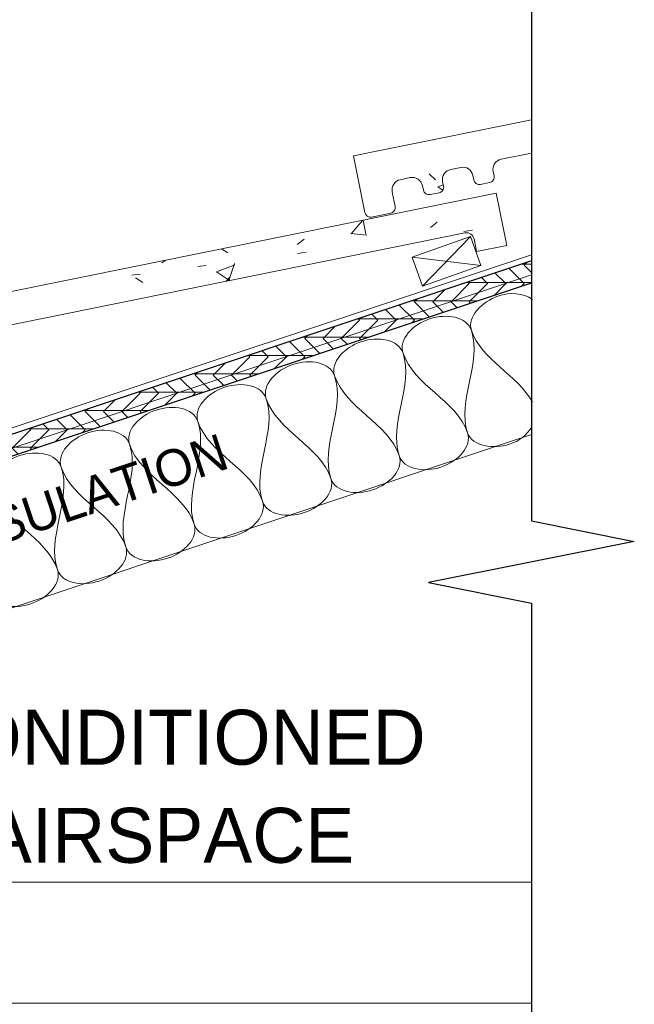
# Model space of a CAD drawing. Header units: inches. Extents: x 0 to 1121, y -57 to 386.
# Tile 21 of 24: x 757 to 772, y -18 to 6. Entities that reach past the tile are written whole.
import ezdxf

# ---------------------------------------------------------------- set-up
doc = ezdxf.new("R2010")
doc.units = ezdxf.units.IN
doc.header["$MEASUREMENT"] = 0
for name, color, linetype, lineweight in [('A-ANNO-TEXT', 2, 'Continuous', 9), ('A-DETL', 5, 'Continuous', 9), ('A-DETL-GENF', 3, 'Continuous', 9), ('A-DETL-INSL', 8, 'Continuous', 9), ('A-DETL-LLIN', 3, 'Continuous', 9)]:
    doc.layers.add(name, color=color, linetype=linetype, lineweight=lineweight)
pattern_1 = [(50, (607.455, 0), (4.590705, -0.40187), [0.48, -5.28]), (355, (607.455, 0), (-0.88784, 4.8137), [0.384, -4.224]), (100.451, (607.837, -0.033), (3.70197, 4.41272), [0.408, -4.487]), (46.184, (607.455, 1.28), (6.83066, -1.05904), [0.72, -7.92]), (96.636, (608.024, 1.192), (5.98166, 6.23401), [0.612, -6.731]), (351.184, (607.455, 1.28), (5.98208, 6.23382), [0.576, -6.336]), (21, (608.095, 0.96), (3.82029, -2.5771), [0.48, -5.28]), (326, (608.095, 0.96), (1.55721, 4.64059), [0.384, -4.224]), (71.451, (608.413, 0.745), (5.37715, 2.0647), [0.408, -4.487]), (37.5, (607.455, 0), (0.077972, 2.130786), [0.211, -3.962, 0.211, -4.077, -4.24]), (37.5, (607.455, 0), (0.077972, 2.130786), [-8.461, 0.211, -4.029]), (7.5, (607.455, 0), (1.683907, 2.52439), [0.211, -2.234, 0.211, -3.866, -1.616]), (7.5, (607.455, 0), (1.683907, 2.52439), [-6.522, 0.211, -1.405]), (327.5, (606.027, 0), (3.416527, -0.144297), [0.211, -1.389, 0.211, -4.781, -6.624]), (327.5, (606.027, 0), (3.416527, -0.144297), [-6.592, 0.211, -6.413]), (317.5, (605.387, 0), (3.732463, 0.640715), [0.211, -1.869, 0.211, -3.104, -4.704]), (317.5, (605.387, 0), (3.732463, 0.640715), [-5.395, 0.211, -4.493])]

# ---------------------------------------------------------------- blocks, each defined once
blk = doc.blocks.new('Plywood-Section_ATE _TILE_0')
at = {"layer": 'A-DETL-GENF'}
h = blk.add_hatch(dxfattribs=at)
h.set_pattern_fill('FP6_22', color=256, style=0, pattern_type=2)
h.set_pattern_definition([(341.565, (601.28, 3.257), (0.1404055, 0.42121526), []), (296.565, (601.28, 3.257), (0.42127508, -0.14042545), [0.628, -0.628]), (26.565, (601.28, 3.257), (0.42127508, -0.14042545), [0.628, -0.628])])
h.paths.add_polyline_path([(15.971, 0.5), (15.804, 0), (55.004, 0), (55.171, 0.5)], flags=0)
at = {"layer": 'A-DETL-GENF', "lineweight": 30}
for p, q in [((55.171, 0.5), (15.971, 0.5)), ((15.804, 0), (55.004, 0))]:
    blk.add_line(p, q, dxfattribs=at)
blk = doc.blocks.new('Break Line4 - B_ATE _TILE_1')
at = {"layer": 'A-DETL-GENF', "lineweight": 30}
for p, q in [((-1, 0), (-0.5, 2.5)), ((-0.5, 2.5), (0.5, -2.5)), ((-19.155, 0), (-1, 0)), ((0.5, -2.5), (1, 0)), ((1, 0), (18.377, 0))]:
    blk.add_line(p, q, dxfattribs=at)

msp = doc.modelspace()

# ---------------------------------------------------------------- hatches: boundary and pattern name
at = {"layer": 'A-DETL-GENF'}
h = msp.add_hatch(dxfattribs=at)
h.set_pattern_fill('FP6_19', style=0, pattern_type=2)
h.set_pattern_definition(pattern_1)
edge = h.paths.add_edge_path(flags=0)
edge.add_arc((765.93513273, 0.92807316), 0.13945383, 191.458784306, 281.458784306)
edge.add_line((765.96283705, 0.79139894), (766.4256285, 0.88520829))
edge.add_arc((766.39792419, 1.02188251), 0.13945383, 281.458784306, 371.458784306)
edge.add_line((766.5345984, 1.04958682), (766.46297123, 1.40294653))
edge.add_arc((766.7079882, 1.45261228), 0.25, 101.458784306, 191.458784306, ccw=False)
edge.add_line((766.65832245, 1.69762924), (766.90225043, 1.74707425))
edge.add_arc((766.95191617, 1.50205728), 0.25, 11.458784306, 101.458784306, ccw=False)
edge.add_line((767.19693314, 1.55172302), (767.21889457, 1.44338027))
edge.add_arc((767.35556879, 1.47108459), 0.13945383, 191.458784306, 281.458784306)
edge.add_line((767.3832731, 1.33441037), (767.60104759, 1.37855397))
edge.add_arc((767.57334327, 1.51522819), 0.13945383, 281.458784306, 371.458784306)
edge.add_line((767.71001749, 1.5429325), (767.68805606, 1.65127525))
edge.add_arc((767.93307303, 1.700941), 0.25, 101.458784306, 191.458784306, ccw=False)
edge.add_line((767.88340729, 1.94595796), (768.12733526, 1.99540296))
edge.add_arc((768.17700101, 1.750386), 0.25, 11.458784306, 101.458784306, ccw=False)
edge.add_line((768.42201797, 1.80005174), (768.44397941, 1.69170899))
edge.add_arc((768.58065362, 1.71941331), 0.13945383, 191.458784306, 281.458784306)
edge.add_line((768.60835794, 1.58273909), (768.82613242, 1.62688269))
edge.add_arc((768.79842811, 1.76355691), 0.13945383, 281.458784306, 371.458784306)
edge.add_line((768.93510233, 1.79126122), (768.9131409, 1.89960397))
edge.add_arc((769.15815786, 1.94926971), 0.25, 101.458784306, 191.458784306, ccw=False)
edge.add_line((769.10849212, 2.19428668), (769.84233979, 2.34304001))
edge.add_line((769.84233979, 2.34304001), (769.84233979, 3.1520587))
edge.add_line((769.84233979, 3.1520587), (765.51964707, 2.27583469))
edge.add_line((765.51964707, 2.27583469), (765.79845852, 0.90036885))
h = msp.add_hatch(dxfattribs=at)
h.set_pattern_fill('FP6_19', style=0, pattern_type=2)
h.set_pattern_definition(pattern_1)
edge = h.paths.add_edge_path(flags=0)
edge.add_arc((753.60224986, -3.1828878), 0.13945383, 191.458784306, 281.458784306)
edge.add_line((753.62995417, -3.31956202), (754.09274562, -3.22575267))
edge.add_arc((754.06504131, -3.08907845), 0.13945383, 281.458784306, 371.458784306)
edge.add_line((754.20171553, -3.06137414), (754.13008835, -2.70801442))
edge.add_arc((754.37510532, -2.65834868), 0.25, 101.458784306, 191.458784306, ccw=False)
edge.add_line((754.32543958, -2.41333171), (754.56936756, -2.36388671))
edge.add_arc((754.6190333, -2.60890368), 0.25, 11.458784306, 101.458784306, ccw=False)
edge.add_line((754.86405027, -2.55923793), (754.8860117, -2.66758068))
edge.add_arc((755.02268592, -2.63987637), 0.13945383, 191.458784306, 281.458784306)
edge.add_line((755.05039023, -2.77655059), (755.26816471, -2.73240699))
edge.add_arc((755.2404604, -2.59573277), 0.13945383, 281.458784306, 371.458784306)
edge.add_line((755.37713462, -2.56802845), (755.35517319, -2.45968571))
edge.add_arc((755.60019015, -2.41001996), 0.25, 101.458784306, 191.458784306, ccw=False)
edge.add_line((755.55052441, -2.165003), (755.79445239, -2.11555799))
edge.add_arc((755.84411813, -2.36057496), 0.25, 11.458784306, 101.458784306, ccw=False)
edge.add_line((756.0891351, -2.31090922), (756.11109653, -2.41925197))
edge.add_arc((756.24777075, -2.39154765), 0.13945383, 191.458784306, 281.458784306)
edge.add_line((756.27547506, -2.52822187), (756.49324955, -2.48407827))
edge.add_arc((756.46554523, -2.34740405), 0.13945383, 281.458784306, 371.458784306)
edge.add_line((756.60221945, -2.31969974), (756.58025802, -2.21135699))
edge.add_arc((756.82527499, -2.16169124), 0.25, 101.458784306, 191.458784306, ccw=False)
edge.add_line((756.77560924, -1.91667428), (768.22901718, 0.40496912))
edge.add_arc((768.26627586, 0.22116013), 0.18754721, 11.458784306, 101.458784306, ccw=False)
edge.add_line((768.45008485, 0.25841881), (768.51215766, -0.04780613))
edge.add_line((768.51215766, -0.04780613), (769.24720856, 0.1011911))
edge.add_line((769.24720856, 0.1011911), (768.99035854, 1.3683142))
edge.add_line((768.99035854, 1.3683142), (753.1867642, -1.83512626))
edge.add_line((753.1867642, -1.83512626), (753.46557564, -3.21059211))

# ---------------------------------------------------------------- linework, layer by layer
at = {"layer": 'A-DETL'}
for p, q in [((769.84233979, 3.1520587), (765.51964707, 2.27583469)), ((765.51964707, 2.27583469), (765.79845852, 0.90036885)), ((769.10849212, 2.19428668), (769.84233979, 2.34304001)), ((767.88340729, 1.94595796), (768.12733526, 1.99540296)), ((766.65832245, 1.69762924), (766.90225043, 1.74707425)), ((768.42201797, 1.80005174), (768.44397941, 1.69170899)), ((768.93510233, 1.79126122), (768.9131409, 1.89960397)), ((767.19693314, 1.55172302), (767.21889457, 1.44338027)), ((767.71001749, 1.5429325), (767.68805606, 1.65127525)), ((768.60835794, 1.58273909), (768.82613242, 1.62688269)), ((768.99035854, 1.3683142), (753.1867642, -1.83512626)), ((766.5345984, 1.04958682), (766.46297123, 1.40294653)), ((767.3832731, 1.33441037), (767.60104759, 1.37855397)), ((769.24720856, 0.1011911), (768.99035854, 1.3683142)), ((765.96283705, 0.79139894), (766.4256285, 0.88520829)), ((756.77560924, -1.91667428), (768.22901718, 0.40496912)), ((768.45008485, 0.25841881), (768.51215766, -0.04780613)), ((768.51215766, -0.04780613), (769.24720856, 0.1011911)), ((732.72484072, -12.49724463), (769.84233979, -0.12474495))]:
    msp.add_line(p, q, dxfattribs=at)
for centre, radius, start, end in [((769.15815786, 1.94926971), 0.25, 101.458784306, 191.458784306), ((767.93307303, 1.700941), 0.25, 101.458784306, 191.458784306), ((768.17700101, 1.750386), 0.25, 11.458784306, 101.458784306), ((766.7079882, 1.45261228), 0.25, 101.458784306, 191.458784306), ((766.95191617, 1.50205728), 0.25, 11.458784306, 101.458784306), ((768.58065362, 1.71941331), 0.13945383, 191.458784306, 281.458784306), ((768.79842811, 1.76355691), 0.13945383, 281.458784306, 11.458784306), ((767.35556879, 1.47108459), 0.13945383, 191.458784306, 281.458784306), ((767.57334327, 1.51522819), 0.13945383, 281.458784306, 11.458784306), ((766.39792419, 1.02188251), 0.13945383, 281.458784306, 11.458784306), ((765.93513273, 0.92807316), 0.13945383, 191.458784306, 281.458784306), ((768.26627586, 0.22116013), 0.18754721, 11.458784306, 101.458784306)]:
    msp.add_arc(centre, radius, start, end, dxfattribs=at)
at = {"layer": 'A-DETL-INSL'}
for points, start_tangent, end_tangent in [([(768.38498696, -1.95893797), (769.03061865, -1.12884008), (769.87065111, -1.20736113)], (-0.316227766, 0.9486832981), (0.8493047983, -0.5279027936)), ([(766.72479119, -2.51233656), (767.37042288, -1.68223868), (768.38498696, -1.95893797)], (-0.316227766, 0.9486832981), (0.316227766, -0.9486832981)), ([(765.06459542, -3.06573515), (765.71022711, -2.23563727), (766.72479119, -2.51233656)], (-0.316227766, 0.9486832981), (0.316227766, -0.9486832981)), ([(768.38498696, -1.95893797), (768.29275387, -4.44923163)], (0.316227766, -0.9486832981), (0.316227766, -0.9486832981)), ([(769.86902213, -3.70379864), (768.38498696, -1.95893797)], (-0.4764577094, 0.8791973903), (-0.316227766, 0.9486832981)), ([(766.72479119, -2.51233656), (766.63255809, -5.00263022)], (0.316227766, -0.9486832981), (0.316227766, -0.9486832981)), ([(768.29275387, -4.44923163), (766.72479119, -2.51233656)], (-0.316227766, 0.9486832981), (-0.316227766, 0.9486832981)), ([(763.40439965, -3.61913374), (764.05003134, -2.78903586), (765.06459542, -3.06573515)], (-0.316227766, 0.9486832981), (0.316227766, -0.9486832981)), ([(765.06459542, -3.06573515), (764.97236232, -5.55602881)], (0.316227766, -0.9486832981), (0.316227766, -0.9486832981)), ([(766.63255809, -5.00263022), (765.06459542, -3.06573515)], (-0.316227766, 0.9486832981), (-0.316227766, 0.9486832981)), ([(761.74420388, -4.17253233), (762.38983557, -3.34243445), (763.40439965, -3.61913374)], (-0.316227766, 0.9486832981), (0.316227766, -0.9486832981)), ([(760.08400811, -4.72593092), (760.7296398, -3.89583304), (761.74420388, -4.17253233)], (-0.316227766, 0.9486832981), (0.316227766, -0.9486832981)), ([(763.40439965, -3.61913374), (763.31216655, -6.1094274)], (0.316227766, -0.9486832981), (0.316227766, -0.9486832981)), ([(764.97236232, -5.55602881), (763.40439965, -3.61913374)], (-0.316227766, 0.9486832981), (-0.316227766, 0.9486832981)), ([(761.74420388, -4.17253233), (761.65197078, -6.66282599)], (0.316227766, -0.9486832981), (0.316227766, -0.9486832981)), ([(763.31216655, -6.1094274), (761.74420388, -4.17253233)], (-0.316227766, 0.9486832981), (-0.316227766, 0.9486832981)), ([(758.42381234, -5.27932951), (759.06944402, -4.44923163), (760.08400811, -4.72593092)], (-0.316227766, 0.9486832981), (0.316227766, -0.9486832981)), ([(766.63255809, -5.00263022), (767.64712218, -5.27932951), (768.29275387, -4.44923163)], (0.316227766, -0.9486832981), (-0.316227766, 0.9486832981)), ([(768.29275387, -4.44923163), (769.30731795, -4.72593092), (769.85419024, -4.30674031)], (0.316227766, -0.9486832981), (0.5546864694, 0.8320594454)), ([(760.08400811, -4.72593092), (759.99177501, -7.21622458)], (0.316227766, -0.9486832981), (0.316227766, -0.9486832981)), ([(761.65197078, -6.66282599), (760.08400811, -4.72593092)], (-0.316227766, 0.9486832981), (-0.316227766, 0.9486832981)), ([(756.76361656, -5.8327281), (757.40924825, -5.00263022), (758.42381234, -5.27932951)], (-0.316227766, 0.9486832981), (0.316227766, -0.9486832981)), ([(764.97236232, -5.55602881), (765.98692641, -5.8327281), (766.63255809, -5.00263022)], (0.316227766, -0.9486832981), (-0.316227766, 0.9486832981)), ([(758.42381234, -5.27932951), (758.33157924, -7.76962317)], (0.316227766, -0.9486832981), (0.316227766, -0.9486832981)), ([(759.99177501, -7.21622458), (758.42381234, -5.27932951)], (-0.316227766, 0.9486832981), (-0.316227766, 0.9486832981)), ([(763.31216655, -6.1094274), (764.32673063, -6.38612669), (764.97236232, -5.55602881)], (0.316227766, -0.9486832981), (-0.316227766, 0.9486832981)), ([(758.33157924, -7.76962317), (756.76361656, -5.8327281)], (-0.316227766, 0.9486832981), (-0.316227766, 0.9486832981)), ([(761.65197078, -6.66282599), (762.66653486, -6.93952529), (763.31216655, -6.1094274)], (0.316227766, -0.9486832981), (-0.316227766, 0.9486832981)), ([(759.99177501, -7.21622458), (761.00633909, -7.49292388), (761.65197078, -6.66282599)], (0.316227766, -0.9486832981), (-0.316227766, 0.9486832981)), ([(758.33157924, -7.76962317), (759.34614332, -8.04632247), (759.99177501, -7.21622458)], (0.316227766, -0.9486832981), (-0.316227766, 0.9486832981)), ([(756.67138347, -8.32302176), (757.68594755, -8.59972106), (758.33157924, -7.76962317)], (0.316227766, -0.9486832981), (-0.316227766, 0.9486832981))]:
    msp.add_spline(points, degree=3, dxfattribs=dict(at, start_tangent=start_tangent, end_tangent=end_tangent))
at = {"layer": 'A-DETL-LLIN'}
for p, q in [((765.51964707, 2.27583469), (769.84233979, 3.1520587)), ((765.51964707, 2.27583469), (765.79845852, 0.90036885)), ((769.10849212, 2.19428668), (769.84233979, 2.34304001)), ((767.88340729, 1.94595796), (768.12733526, 1.99540296)), ((766.65832245, 1.69762924), (766.90225043, 1.74707425)), ((768.44397941, 1.69170899), (768.42201797, 1.80005174)), ((768.93510233, 1.79126122), (768.9131409, 1.89960397)), ((767.21889457, 1.44338027), (767.19693314, 1.55172302)), ((767.71001749, 1.5429325), (767.68805606, 1.65127525)), ((768.60835794, 1.58273909), (768.82613242, 1.62688269)), ((753.1867642, -1.83512626), (768.99035854, 1.3683142)), ((766.5345984, 1.04958682), (766.46297123, 1.40294653)), ((767.3832731, 1.33441037), (767.60104759, 1.37855397)), ((769.24720856, 0.1011911), (768.99035854, 1.3683142)), ((765.96283705, 0.79139894), (766.4256285, 0.88520829)), ((756.77560924, -1.91667428), (768.22901718, 0.40496912)), ((766.94985945, -0.17964875), (768.36388331, 0.32088748)), ((768.36388331, 0.32088748), (766.94985945, -0.17964875)), ((766.94985945, -0.17964875), (768.36388331, 0.32088748)), ((768.36388331, 0.32088748), (767.20012756, -0.88666068)), ((768.36388331, 0.32088748), (768.61415142, -0.38612445)), ((768.61415142, -0.38612445), (768.36388331, 0.32088748)), ((768.36388331, 0.32088748), (768.61415142, -0.38612445)), ((768.45008485, 0.25841881), (768.51215766, -0.04780613)), ((768.51215766, -0.04780613), (769.24720856, 0.1011911)), ((767.20012756, -0.88666068), (766.94985945, -0.17964875)), ((766.94985945, -0.17964875), (767.20012756, -0.88666068)), ((767.20012756, -0.88666068), (766.94985945, -0.17964875)), ((766.94985945, -0.17964875), (768.61415142, -0.38612445)), ((768.61415142, -0.38612445), (767.20012756, -0.88666068)), ((767.20012756, -0.88666068), (768.61415142, -0.38612445)), ((768.61415142, -0.38612445), (767.20012756, -0.88666068)), ((769.84233979, -0.61398682), (732.65384072, -13.01015318)), ((760.2436191, -4.00276294), (732.65384072, -13.19935573)), ((769.84233979, -4.49251332), (719.2041979, -21.37189394)), ((737.24799308, -15.35729555), (769.84233979, -15.35729555)), ((730.71740715, -18.29091534), (769.84233979, -18.29091534))]:
    msp.add_line(p, q, dxfattribs=at)
for centre, radius, start, end in [((769.15815786, 1.94926971), 0.25, 101.458784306, 191.458784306), ((767.93307303, 1.700941), 0.25, 101.458784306, 191.458784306), ((768.17700101, 1.750386), 0.25, 11.458784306, 101.458784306), ((766.7079882, 1.45261228), 0.25, 101.458784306, 191.458784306), ((766.95191617, 1.50205728), 0.25, 11.458784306, 101.458784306), ((768.58065362, 1.71941331), 0.13945383, 191.458784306, 281.458784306), ((768.79842811, 1.76355691), 0.13945383, 281.458784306, 11.458784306), ((767.35556879, 1.47108459), 0.13945383, 191.458784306, 281.458784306), ((767.57334327, 1.51522819), 0.13945383, 281.458784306, 11.458784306), ((766.39792419, 1.02188251), 0.13945383, 281.458784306, 11.458784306), ((765.93513273, 0.92807316), 0.13945383, 191.458784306, 281.458784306), ((768.26627586, 0.22116013), 0.18754721, 11.458784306, 101.458784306)]:
    msp.add_arc(centre, radius, start, end, dxfattribs=at)

# ---------------------------------------------------------------- block references
at = {"layer": 'A-DETL-GENF'}
for name, p, rotation in [('Break Line4 - B_ATE _TILE_1', (769.84233979, -7.58370888), 269.9999999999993), ('Plywood-Section_ATE _TILE_0', (717.66051649, -18.19713048), 18.43494882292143)]:
    msp.add_blockref(name, p, dxfattribs=dict(at, rotation=rotation))

# ---------------------------------------------------------------- texts
at = {"layer": 'A-ANNO-TEXT', "color": 7, "insert": (747.78659617, -9.27667954), "char_height": 0.8894080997, "width": 18.312, "attachment_point": 1, "rotation": 18.434948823, "line_spacing_factor": 1.070803}
msp.add_mtext('\\fStylus BT|b0|i0|c0|p34|;SPRAY FOAM INSULATION', dxfattribs=at)
at = {"layer": 'A-ANNO-TEXT', "color": 7, "insert": (761.03137207, -11.17156098), "char_height": 1.3341121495, "width": 14.796, "attachment_point": 2, "line_spacing_factor": 1.070803}
msp.add_mtext('\\fStylus BT|b0|i0|c0|p34|;CONDITIONED\\PAIRSPACE', dxfattribs=at)

doc.saveas('drawing.dxf')
